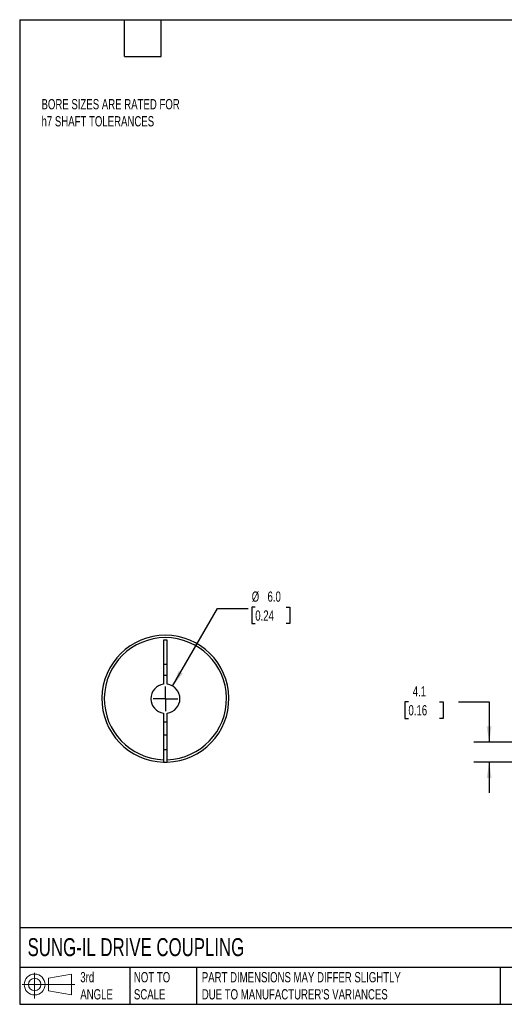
# Model space of a CAD drawing. Header units: millimetres. Extents: x 6 to 273, y 6 to 210.
# Tile 1 of 3: x 6 to 106, y 6 to 210. Entities that reach past the tile are written whole.
import ezdxf

# ---------------------------------------------------------------- set-up
doc = ezdxf.new("R2010")
doc.units = ezdxf.units.MM
doc.linetypes.add('SLD-Center', pattern=[19.05, 15.24, -1.27, 1.27, -1.27])
doc.linetypes.add('SLD-Solid', pattern=[0])
doc.layers.add('CENTER', color=40, linetype='SLD-Center')
doc.layers.add('SLD-DEFPOINTS', color=7, linetype='Continuous')
doc.layers.add('DIMENSIONS', color=140, linetype='SLD-Solid', lineweight=25)
doc.layers.add('TEXT', color=140, linetype='SLD-Solid', lineweight=25)
doc.styles.add('SLDTEXTSTYLE0', font='TXT', dxfattribs={"width": 0.7})
doc.dimstyles.new('SLDDIMSTYLE1', dxfattribs={"dimtxt": 2.158008, "dimasz": 3.302, "dimexe": 0, "dimexo": 0.0625, "dimgap": 0.539502, "dimtad": 0, "dimtih": 1, "dimtoh": 1, "dimdec": 1, "dimrnd": 1e-09, "dimzin": 12, "dimdsep": 46, "dimtxsty": 'SLDTEXTSTYLE0', "dimsah": 1, "dimcen": 0.09, "dimadec": 0, "dimazin": 3, "dimtfac": 1, "dimtdec": 1, "dimtmove": 0, "dimatfit": 0, "dimfxl": 0, "dimfrac": 2, "dimtolj": 1, "dimtzin": 12, "dimarcsym": 0})
doc.dimstyles.new('SLDDIMSTYLE4', dxfattribs={"dimtxt": 2.158008, "dimasz": 3.302, "dimexe": 0, "dimexo": 0.0625, "dimgap": 0.539502, "dimtad": 0, "dimtih": 1, "dimtoh": 1, "dimdec": 1, "dimrnd": 1e-09, "dimzin": 4, "dimdsep": 46, "dimtxsty": 'SLDTEXTSTYLE0', "dimsah": 1, "dimcen": 0, "dimadec": 0, "dimazin": 1, "dimtfac": 1, "dimtdec": 1, "dimtofl": 0, "dimtmove": 0, "dimatfit": 3, "dimfxl": 0, "dimfrac": 2, "dimtolj": 1, "dimtzin": 12, "dimarcsym": 0})

# ---------------------------------------------------------------- blocks, each defined once
blk = doc.blocks.new('Block11')
at = {"color": 7, "linetype": 'SLD-Solid', "lineweight": 18}
for p, q in [((2.59, 5.31), (2.59, 0)), ((5.48, 4.17), (10.18, 5.03)), ((5.48, 1.6), (5.48, 4.17)), ((10.18, 5.03), (10.18, 0.73)), ((0, 2.88), (10.87, 2.88)), ((5.48, 1.6), (10.18, 0.73))]:
    blk.add_line(p, q, dxfattribs=at)
for radius in [2.15, 1.29]:
    blk.add_circle((2.59, 2.88), radius, dxfattribs=at)
blk = doc.blocks.new('Block12')
at = {"layer": 'SLD-DEFPOINTS'}
blk.add_blockref('Block11', (0, 0), dxfattribs=at)
blk = doc.blocks.new('_D_2')
at = {"layer": 'DIMENSIONS'}
for p, q in [((86.54, 68.79), (85.81, 68.79)), ((85.81, 68.79), (85.81, 65.36)), ((92.95, 68.79), (93.67, 68.79)), ((93.67, 68.79), (93.67, 65.36)), ((96.84, 68.79), (103.19, 68.79)), ((103.19, 68.79), (103.19, 60.42)), ((85.81, 65.36), (86.54, 65.36)), ((93.67, 65.36), (92.95, 65.36)), ((116.64, 60.42), (100.02, 60.42)), ((115.98, 56.32), (100.02, 56.32)), ((103.19, 56.32), (103.19, 49.97))]:
    blk.add_line(p, q, dxfattribs=at)
for points in [[(103.19, 60.42), (103.7, 63.72), (102.68, 63.72)], [(103.19, 56.32), (102.68, 53.02), (103.7, 53.02)]]:
    blk.add_solid(points, dxfattribs=at)
at = {"layer": 'DIMENSIONS', "char_height": 2.117, "attachment_point": 1, "style": 'SLDTEXTSTYLE0'}
for s, insert in [('4.1', (87.43, 72)), ('0.16', (86.54, 68.09))]:
    blk.add_mtext(s, dxfattribs=dict(at, insert=insert))
blk = doc.blocks.new('_D_8')
at = {"layer": 'DIMENSIONS'}
for p, q in [((37.9, 72.02), (47.14, 88.03)), ((47.14, 88.03), (53.49, 88.03)), ((54.94, 88.34), (54.22, 88.34)), ((54.22, 88.34), (54.22, 84.91)), ((61.35, 88.34), (62.08, 88.34)), ((62.08, 88.34), (62.08, 84.91)), ((54.22, 84.91), (54.94, 84.91)), ((62.08, 84.91), (61.35, 84.91))]:
    blk.add_line(p, q, dxfattribs=at)
blk.add_solid([(37.9, 72.02), (39.99, 74.62), (39.11, 75.13)], dxfattribs=at)
at = {"layer": 'DIMENSIONS', "char_height": 2.117, "attachment_point": 1, "style": 'SLDTEXTSTYLE0'}
for s, insert in [('%%c', (54.21, 91.55)), ('6.0', (57.47, 91.55)), ('0.24', (54.94, 87.63))]:
    blk.add_mtext(s, dxfattribs=dict(at, insert=insert))
blk = doc.blocks.new('SW_CENTERMARKSYMBOL_3')
at = {"layer": 'CENTER', "color": 0}
for q in [(0, 2.54), (-2.54, 0), (0, -2.54), (2.54, 0)]:
    blk.add_line((0, 0), q, dxfattribs=at)

msp = doc.modelspace()

# ---------------------------------------------------------------- linework, layer by layer
for p, q in [((36.77, 81.52), (36.02, 81.52)), ((36.02, 81.52), (36.02, 72.4)), ((36.77, 72.4), (36.77, 81.52)), ((36.02, 76.52), (36.77, 76.52)), ((36.02, 66.44), (36.02, 56.82)), ((36.77, 56.82), (36.77, 66.44)), ((36.77, 61.92), (36.02, 61.92)), ((36.02, 58.92), (36.77, 58.92))]:
    msp.add_line(p, q)
for radius, start, end in [(13.1, 271.6404, 268.3596), (12.6, 271.7055, 268.2945), (4.76, 85.4838, 94.5162), (3, 97.1808, 262.8192), (3, 277.1808, 82.8192), (4.76, 265.4838, 274.5162), (13.1, 268.3596, 271.6404)]:
    msp.add_arc((36.4, 69.42), radius, start, end)
for points in [[(36.02, 56.82), (36.02, 56.69), (36.02, 56.56), (36.02, 56.38), (36.02, 56.32), (36.02, 56.32)], [(36.77, 56.32), (36.77, 56.32), (36.77, 56.38), (36.77, 56.56), (36.77, 56.69), (36.77, 56.82)]]:
    msp.add_open_spline(points, degree=3, knots=[0, 0, 0, 0, 0.5, 0.5, 1, 1, 1, 1])
at = {"layer": 'TEXT'}
for p, q in [((6.35, 209.55), (273.05, 209.55)), ((6.35, 209.55), (6.35, 6.35)), ((27.94, 201.93), (27.94, 209.55)), ((35.56, 201.93), (35.56, 209.55)), ((27.94, 201.93), (35.56, 201.93)), ((273.05, 22.13), (6.35, 22.13)), ((273.05, 13.97), (6.35, 13.97)), ((29.04, 13.97), (29.04, 6.35)), ((42.84, 13.97), (42.84, 6.35)), ((105.48, 13.97), (105.48, 6.35)), ((6.35, 6.35), (273.05, 6.35))]:
    msp.add_line(p, q, dxfattribs=at)

# ---------------------------------------------------------------- block references
at = {"layer": 'CENTER'}
msp.add_blockref('SW_CENTERMARKSYMBOL_3', (36.4, 69.42), dxfattribs=at)
at = {"layer": 'SLD-DEFPOINTS'}
msp.add_blockref('Block12', (6.84, 7.55), dxfattribs=at)

# ---------------------------------------------------------------- texts
at = {"layer": 'TEXT', "attachment_point": 1, "style": 'SLDTEXTSTYLE0'}
for s, insert, char_height in [('BORE SIZES ARE RATED FOR^Jh7 SHAFT TOLERANCES', (10.85, 193.17), 2.1167), ('SUNG-IL DRIVE COUPLING', (7.97, 20), 3.7042), ('3rd^JANGLE', (18.85, 13), 2.117), ('NOT TO^JSCALE', (29.91, 13), 2.1167), ("PART DIMENSIONS MAY DIFFER SLIGHTLY ^JDUE TO MANUFACTURER'S VARIANCES", (43.91, 13), 2.1167)]:
    msp.add_mtext(s, dxfattribs=dict(at, insert=insert, char_height=char_height))

# ---------------------------------------------------------------- dimensions: what is measured, and where the dimension line sits
at = {"layer": 'DIMENSIONS'}
dim = msp.add_diameter_dim_2p(p1=(34.9, 66.82), p2=(37.9, 72.02), dimstyle='SLDDIMSTYLE4', dxfattribs=at)
dim.commit()
dim.dimension.update_dxf_attribs({"geometry": '_D_8', "text_midpoint": (58.15, 88.03), "dimtype": 163})
dim = msp.add_linear_dim(base=(103.19, 60.42), p1=(117.25, 56.32), p2=(117.91, 60.42), angle=90, dimstyle='SLDDIMSTYLE1', dxfattribs=at)
dim.commit()
dim.dimension.update_dxf_attribs({"geometry": '_D_2', "text_midpoint": (103.19, 68.79), "dimtype": 160})

doc.saveas('drawing.dxf')
